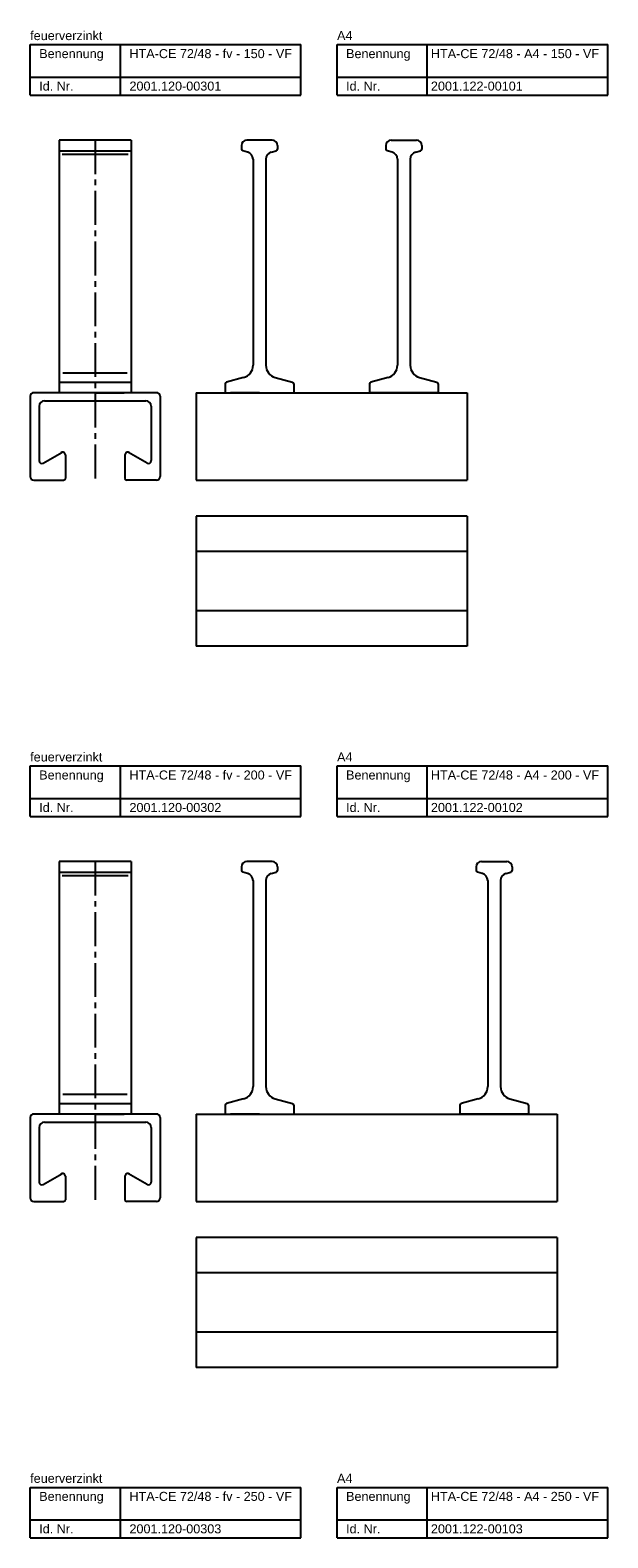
# Model space of a CAD drawing. Header units: millimetres. Extents: x 8733 to 14895, y -778 to 2763.
# Tile 6 of 7: x 8733 to 9053, y 1927 to 2763. Entities that reach past the tile are written whole.
import ezdxf

# ---------------------------------------------------------------- set-up
doc = ezdxf.new("R2010")
doc.units = ezdxf.units.MM
doc.linetypes.add('MITTE2', pattern=[1.125, 0.75, -0.125, 0.125, -0.125])
doc.layers.add('HALFEN', color=2, linetype='CONTINUOUS')
doc.styles.add('ARIAL50', font='arial.ttf', dxfattribs={"height": 5})

msp = doc.modelspace()

# ---------------------------------------------------------------- linework, layer by layer
at = {"layer": 'HALFEN'}
for p, q in [((8732.55, 2755.25), (8882.55, 2755.25)), ((8732.55, 2727.25), (8732.55, 2755.25)), ((8782.55, 2727.25), (8782.55, 2755.25)), ((8882.55, 2727.25), (8882.55, 2755.25)), ((8902.55, 2755.25), (9052.55, 2755.25)), ((8902.55, 2727.25), (8902.55, 2755.25)), ((8952.55, 2727.25), (8952.55, 2755.25)), ((9052.55, 2727.25), (9052.55, 2755.25)), ((8732.55, 2737.25), (8882.55, 2737.25)), ((8902.55, 2737.25), (9052.55, 2737.25)), ((8732.55, 2727.25), (8882.55, 2727.25)), ((8902.55, 2727.25), (9052.55, 2727.25)), ((8788.55, 2702.25), (8748.55, 2702.25)), ((8748.55, 2702.25), (8748.55, 2562.25)), ((8788.55, 2702.25), (8788.55, 2562.25)), ((8866.55, 2702.25), (8852.55, 2702.25)), ((8932.55, 2702.25), (8946.55, 2702.25)), ((8788.55, 2696.25), (8748.55, 2696.25)), ((8849.55, 2699.25), (8849.55, 2697.32)), ((8853.03, 2695.62), (8850.29, 2696.35)), ((8866.06, 2695.62), (8868.81, 2696.35)), ((8869.55, 2699.25), (8869.55, 2697.32)), ((8929.55, 2699.25), (8929.55, 2697.32)), ((8933.03, 2695.62), (8930.29, 2696.35)), ((8946.06, 2695.62), (8948.81, 2696.35)), ((8949.55, 2699.25), (8949.55, 2697.32)), ((8856, 2691.75), (8856, 2577.46)), ((8863.1, 2691.75), (8863.1, 2577.46)), ((8936, 2691.75), (8936, 2577.46)), ((8943.1, 2691.75), (8943.1, 2577.46)), ((8748.55, 2568.15), (8788.55, 2568.15)), ((8840.55, 2567.18), (8840.55, 2562.25)), ((8850.81, 2570.7), (8841.29, 2568.15)), ((8868.29, 2570.7), (8877.81, 2568.15)), ((8878.55, 2567.18), (8878.55, 2562.25)), ((8920.55, 2567.18), (8920.55, 2562.25)), ((8930.81, 2570.7), (8921.29, 2568.15)), ((8948.29, 2570.7), (8957.81, 2568.15)), ((8958.55, 2567.18), (8958.55, 2562.25)), ((8732.55, 2560.25), (8732.55, 2515.75)), ((8802.55, 2562.25), (8734.55, 2562.25)), ((8768.55, 2562.25), (8752.55, 2562.25)), ((8768.55, 2562.25), (8784.55, 2562.25)), ((8804.55, 2560.25), (8804.55, 2515.75)), ((8824.55, 2562.25), (8974.55, 2562.25)), ((8824.55, 2562.25), (8824.55, 2513.75)), ((8840.55, 2562.25), (8878.55, 2562.25)), ((8859.55, 2562.25), (8843.55, 2562.25)), ((8859.55, 2562.25), (8875.55, 2562.25)), ((8958.55, 2562.25), (8920.55, 2562.25)), ((8939.55, 2562.25), (8923.55, 2562.25)), ((8939.55, 2562.25), (8955.55, 2562.25)), ((8974.55, 2562.25), (8974.55, 2513.75)), ((8737.55, 2554.75), (8737.55, 2524.55)), ((8740.55, 2557.75), (8796.55, 2557.75)), ((8799.55, 2554.75), (8799.55, 2524.55)), ((8739.8, 2523.25), (8750.03, 2529.16)), ((8752.05, 2527.75), (8752.05, 2514.75)), ((8785.05, 2527.75), (8785.05, 2514.75)), ((8797.3, 2523.25), (8787.07, 2529.16)), ((8734.55, 2513.75), (8751.05, 2513.75)), ((8802.55, 2513.75), (8786.05, 2513.75)), ((8824.55, 2513.75), (8974.55, 2513.75)), ((8974.55, 2493.75), (8824.55, 2493.75)), ((8824.55, 2493.75), (8824.55, 2421.75)), ((8974.55, 2493.75), (8974.55, 2421.75)), ((8974.55, 2474.25), (8824.55, 2474.25)), ((8974.55, 2441.25), (8824.55, 2441.25)), ((8974.55, 2421.75), (8824.55, 2421.75)), ((8732.55, 2355.25), (8882.55, 2355.25)), ((8732.55, 2327.25), (8732.55, 2355.25)), ((8782.55, 2327.25), (8782.55, 2355.25)), ((8882.55, 2327.25), (8882.55, 2355.25)), ((8902.55, 2355.25), (9052.55, 2355.25)), ((8902.55, 2327.25), (8902.55, 2355.25)), ((8952.55, 2327.25), (8952.55, 2355.25)), ((9052.55, 2327.25), (9052.55, 2355.25)), ((8732.55, 2337.25), (8882.55, 2337.25)), ((8902.55, 2337.25), (9052.55, 2337.25)), ((8732.55, 2327.25), (8882.55, 2327.25)), ((8902.55, 2327.25), (9052.55, 2327.25)), ((8788.55, 2302.25), (8748.55, 2302.25)), ((8748.55, 2302.25), (8748.55, 2162.25)), ((8788.55, 2302.25), (8788.55, 2162.25)), ((8849.55, 2299.25), (8849.55, 2297.32)), ((8866.55, 2302.25), (8852.55, 2302.25)), ((8869.55, 2299.25), (8869.55, 2297.32)), ((8979.55, 2299.25), (8979.55, 2297.32)), ((8982.55, 2302.25), (8996.55, 2302.25)), ((8999.55, 2299.25), (8999.55, 2297.32)), ((8788.55, 2296.25), (8748.55, 2296.25)), ((8853.03, 2295.62), (8850.29, 2296.35)), ((8856, 2291.75), (8856, 2177.46)), ((8863.1, 2291.75), (8863.1, 2177.46)), ((8866.06, 2295.62), (8868.81, 2296.35)), ((8983.03, 2295.62), (8980.29, 2296.35)), ((8986, 2291.75), (8986, 2177.46)), ((8993.1, 2291.75), (8993.1, 2177.46)), ((8996.06, 2295.62), (8998.81, 2296.35)), ((8748.55, 2168.15), (8788.55, 2168.15)), ((8840.55, 2167.18), (8840.55, 2162.25)), ((8850.81, 2170.7), (8841.29, 2168.15)), ((8868.29, 2170.7), (8877.81, 2168.15)), ((8878.55, 2167.18), (8878.55, 2162.25)), ((8970.55, 2167.18), (8970.55, 2162.25)), ((8980.81, 2170.7), (8971.29, 2168.15)), ((8998.29, 2170.7), (9007.81, 2168.15)), ((9008.55, 2167.18), (9008.55, 2162.25)), ((8732.55, 2160.25), (8732.55, 2115.75)), ((8802.55, 2162.25), (8734.55, 2162.25)), ((8740.55, 2157.75), (8796.55, 2157.75)), ((8768.55, 2162.25), (8752.55, 2162.25)), ((8768.55, 2162.25), (8784.55, 2162.25)), ((8804.55, 2160.25), (8804.55, 2115.75)), ((8824.55, 2162.25), (9024.55, 2162.25)), ((8824.55, 2162.25), (8824.55, 2113.75)), ((8840.55, 2162.25), (8878.55, 2162.25)), ((8859.55, 2162.25), (8843.55, 2162.25)), ((8859.55, 2162.25), (8875.55, 2162.25)), ((9008.55, 2162.25), (8970.55, 2162.25)), ((8989.55, 2162.25), (8973.55, 2162.25)), ((8989.55, 2162.25), (9005.55, 2162.25)), ((9024.55, 2162.25), (9024.55, 2113.75)), ((8737.55, 2154.75), (8737.55, 2124.55)), ((8799.55, 2154.75), (8799.55, 2124.55)), ((8739.8, 2123.25), (8750.03, 2129.16)), ((8752.05, 2127.75), (8752.05, 2114.75)), ((8785.05, 2127.75), (8785.05, 2114.75)), ((8797.3, 2123.25), (8787.07, 2129.16)), ((8734.55, 2113.75), (8751.05, 2113.75)), ((8802.55, 2113.75), (8786.05, 2113.75)), ((8824.55, 2113.75), (9024.55, 2113.75)), ((9024.55, 2093.75), (8824.55, 2093.75)), ((8824.55, 2093.75), (8824.55, 2021.75)), ((9024.55, 2093.75), (9024.55, 2021.75)), ((9024.55, 2074.25), (8824.55, 2074.25)), ((9024.55, 2041.25), (8824.55, 2041.25)), ((9024.55, 2021.75), (8824.55, 2021.75)), ((8732.55, 1955.25), (8882.55, 1955.25)), ((8732.55, 1927.25), (8732.55, 1955.25)), ((8782.55, 1927.25), (8782.55, 1955.25)), ((8882.55, 1927.25), (8882.55, 1955.25)), ((8902.55, 1955.25), (9052.55, 1955.25)), ((8902.55, 1927.25), (8902.55, 1955.25)), ((8952.55, 1927.25), (8952.55, 1955.25)), ((9052.55, 1927.25), (9052.55, 1955.25)), ((8732.55, 1937.25), (8882.55, 1937.25)), ((8902.55, 1937.25), (9052.55, 1937.25)), ((8732.55, 1927.25), (8882.55, 1927.25)), ((8902.55, 1927.25), (9052.55, 1927.25))]:
    msp.add_line(p, q, dxfattribs=at)
at = {"layer": 'HALFEN', "color": 1, "linetype": 'MITTE2', "ltscale": 25}
for p, q in [((8768.55, 2702.25), (8768.55, 2513.75)), ((8768.55, 2302.25), (8768.55, 2113.75))]:
    msp.add_line(p, q, dxfattribs=at)
at = {"layer": 'HALFEN', "color": 1}
for p, q in [((8786.79, 2694.25), (8750.31, 2694.25)), ((8750.57, 2573.2), (8786.21, 2573.2)), ((8786.79, 2294.25), (8750.31, 2294.25)), ((8750.57, 2173.2), (8786.21, 2173.2))]:
    msp.add_line(p, q, dxfattribs=at)
at = {"layer": 'HALFEN'}
for centre, radius, start, end in [((8852.55, 2699.25), 3, 90, 180), ((8866.55, 2699.25), 3, 0, 90), ((8932.55, 2699.25), 3, 90, 180), ((8946.55, 2699.25), 3, 0, 90), ((8850.55, 2697.32), 1, 180, 255), ((8852, 2691.75), 4, 0, 75), ((8867.1, 2691.75), 4, 105, 180), ((8868.55, 2697.32), 1, 285, 0), ((8930.55, 2697.32), 1, 180, 255), ((8932, 2691.75), 4, 0, 75), ((8947.1, 2691.75), 4, 105, 180), ((8948.55, 2697.32), 1, 285, 0), ((8849, 2577.46), 7, 285, 0), ((8870.1, 2577.46), 7, 180, 255), ((8929, 2577.46), 7, 285, 0), ((8950.1, 2577.46), 7, 180, 255), ((8841.55, 2567.18), 1, 105, 180), ((8877.55, 2567.18), 1, 0, 75), ((8921.55, 2567.18), 1, 105, 180), ((8957.55, 2567.18), 1, 0, 75), ((8734.55, 2560.25), 2, 90, 180), ((8802.55, 2560.25), 2, 0, 90), ((8740.55, 2554.75), 3, 90, 180), ((8796.55, 2554.75), 3, 0, 90), ((8750.55, 2527.75), 1.5, 0, 129.71139), ((8786.55, 2527.75), 1.5, 50.28861, 180), ((8739.05, 2524.55), 1.5, 180, 300), ((8798.05, 2524.55), 1.5, 240, 0), ((8734.55, 2515.75), 2, 180, 270), ((8751.05, 2514.75), 1, 270, 0), ((8786.05, 2514.75), 1, 180, 270), ((8802.55, 2515.75), 2, 270, 0), ((8852.55, 2299.25), 3, 90, 180), ((8866.55, 2299.25), 3, 0, 90), ((8982.55, 2299.25), 3, 90, 180), ((8996.55, 2299.25), 3, 0, 90), ((8850.55, 2297.32), 1, 180, 255), ((8852, 2291.75), 4, 0, 75), ((8867.1, 2291.75), 4, 105, 180), ((8868.55, 2297.32), 1, 285, 0), ((8980.55, 2297.32), 1, 180, 255), ((8982, 2291.75), 4, 0, 75), ((8997.1, 2291.75), 4, 105, 180), ((8998.55, 2297.32), 1, 285, 0), ((8849, 2177.46), 7, 285, 0), ((8870.1, 2177.46), 7, 180, 255), ((8979, 2177.46), 7, 285, 0), ((9000.1, 2177.46), 7, 180, 255), ((8841.55, 2167.18), 1, 105, 180), ((8877.55, 2167.18), 1, 0, 75), ((8971.55, 2167.18), 1, 105, 180), ((9007.55, 2167.18), 1, 0, 75), ((8734.55, 2160.25), 2, 90, 180), ((8740.55, 2154.75), 3, 90, 180), ((8796.55, 2154.75), 3, 0, 90), ((8802.55, 2160.25), 2, 0, 90), ((8739.05, 2124.55), 1.5, 180, 300), ((8750.55, 2127.75), 1.5, 0, 129.71139), ((8786.55, 2127.75), 1.5, 50.28861, 180), ((8798.05, 2124.55), 1.5, 240, 0), ((8734.55, 2115.75), 2, 180, 270), ((8802.55, 2115.75), 2, 270, 0), ((8751.05, 2114.75), 1, 270, 0), ((8786.05, 2114.75), 1, 180, 270)]:
    msp.add_arc(centre, radius, start, end, dxfattribs=at)

# ---------------------------------------------------------------- texts
at = {"layer": 'HALFEN', "style": 'ARIAL50'}
for s, p in [('feuerverzinkt', (8732.55, 2757.75)), ('A4', (8902.55, 2757.75)), ('Benennung', (8737.55, 2747.75)), ('HTA-CE 72/48 - fv - 150 - VF', (8787.55, 2747.75)), ('Benennung', (8907.55, 2747.75)), ('HTA-CE 72/48 - A4 - 150 - VF', (8954.55, 2747.75)), ('Id. Nr.', (8737.55, 2729.75)), ('2001.120-00301', (8787.55, 2729.75)), ('Id. Nr.', (8907.55, 2729.75)), ('2001.122-00101', (8954.55, 2729.75)), ('feuerverzinkt', (8732.55, 2357.75)), ('A4', (8902.55, 2357.75)), ('Benennung', (8737.55, 2347.75)), ('HTA-CE 72/48 - fv - 200 - VF', (8787.55, 2347.75)), ('Benennung', (8907.55, 2347.75)), ('HTA-CE 72/48 - A4 - 200 - VF', (8954.55, 2347.75)), ('Id. Nr.', (8737.55, 2329.75)), ('2001.120-00302', (8787.55, 2329.75)), ('Id. Nr.', (8907.55, 2329.75)), ('2001.122-00102', (8954.55, 2329.75)), ('feuerverzinkt', (8732.55, 1957.75)), ('A4', (8902.55, 1957.75)), ('Benennung', (8737.55, 1947.75)), ('HTA-CE 72/48 - fv - 250 - VF', (8787.55, 1947.75)), ('Benennung', (8907.55, 1947.75)), ('HTA-CE 72/48 - A4 - 250 - VF', (8954.55, 1947.75)), ('Id. Nr.', (8737.55, 1929.75)), ('2001.120-00303', (8787.55, 1929.75)), ('Id. Nr.', (8907.55, 1929.75)), ('2001.122-00103', (8954.55, 1929.75))]:
    msp.add_text(s, height=5, dxfattribs=at).set_placement(p)

doc.saveas('drawing.dxf')
